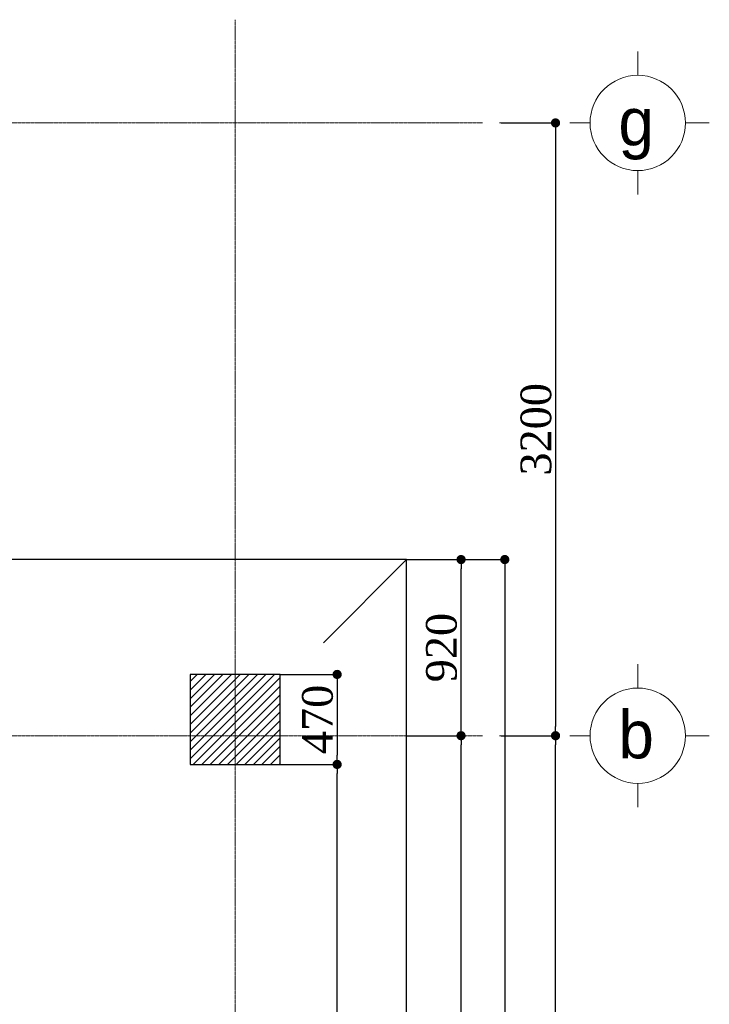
# Model space of a CAD drawing. Header units: millimetres. Extents: x -380439 to -318166, y -60353 to -34389.
# Tile 4 of 19: x -373336 to -369738, y -52777 to -47635. Entities that reach past the tile are written whole.
import ezdxf

# ---------------------------------------------------------------- set-up
doc = ezdxf.new("R2010")
doc.units = ezdxf.units.MM
for name, pattern in [('( Hidden )', [0.375, 0.25, -0.125]), ('CENTER2', [1.125, 0.75, -0.125, 0.125, -0.125]), ('HIDDEN-2-1', [3, 2, -1])]:
    doc.linetypes.add(name, pattern=pattern)
for name, color, linetype in [('002-SHT', 7, 'HIDDEN-2-1'), ('CARCEREBI', 7, 'Continuous'), ('ZOMEBI', 20, 'Continuous')]:
    doc.layers.add(name, color=color, linetype=linetype)
doc.styles.get("Standard").update_dxf_attribs({"font": 'times.ttf'})
doc.dimstyles.new('ZO M100 Ark', dxfattribs={"dimscale": 8, "dimtxt": 8, "dimasz": 3, "dimexe": 0.5, "dimexo": 0, "dimgap": 2, "dimtad": 1, "dimtoh": 1, "dimdec": 0, "dimlfac": 10, "dimzin": 9, "dimtxsty": 'Standard', "dimblk": 'OBLIQUE', "dimcen": 2.5085, "dimdle": 0.5, "dimclrd": 20, "dimclre": 20, "dimclrt": 20, "dimadec": 0, "dimazin": 0, "dimtfac": 1, "dimtdec": 0, "dimtofl": 0, "dimtmove": 0, "dimatfit": 3, "dimfxl": 1, "dimarcsym": 0})

# ---------------------------------------------------------------- blocks, each defined once
blk = doc.blocks.new('_Dot')
at = {"color": 0, "linetype": 'ByBlock', "lineweight": -2}
blk.add_line((-0.5, 0), (-1, 0), dxfattribs=at)
at = {"color": 0, "linetype": 'ByBlock', "lineweight": 40, "const_width": 0.5}
blk.add_lwpolyline([(-0.25, 0, 1), (0.25, 0, 1)], format="xyb", close=True, dxfattribs=at)
blk = doc.blocks.new('*D66')
at = {"layer": 'Defpoints', "color": 0, "lineweight": 30, "transparency": 16777216}
for p in [(-371317.7, -51374), (-371033.6, -51374), (-371317.7, -56424)]:
    blk.add_point(p, dxfattribs=at)
at = {"layer": 'ZOMEBI', "color": 5, "lineweight": -2, "transparency": 16777216}
for p, q in [((-371317.7, -51374), (-371013.6, -51374)), ((-371033.6, -56376), (-371033.6, -51422)), ((-371317.7, -56424), (-371013.6, -56424))]:
    blk.add_line(p, q, dxfattribs=at)
at = {"layer": 'ZOMEBI', "color": 5, "lineweight": -2, "transparency": 16777216, "xscale": 48, "yscale": 48, "zscale": 48}
for p, rotation in [((-371033.6, -51374), 90), ((-371033.6, -56424), 270)]:
    blk.add_blockref('_Dot', p, dxfattribs=dict(at, rotation=rotation))
at = {"layer": 'ZOMEBI', "color": 5, "lineweight": 5, "transparency": 16777216, "insert": (-371134.9, -53899), "char_height": 160, "attachment_point": 5, "rotation": 90}
blk.add_mtext('5050', dxfattribs=at)
blk = doc.blocks.new('*D67')
at = {"layer": 'Defpoints', "color": 0, "lineweight": 30, "transparency": 16777216}
for p in [(-371317.7, -50454), (-371033.6, -50454), (-371317.7, -51374)]:
    blk.add_point(p, dxfattribs=at)
at = {"layer": 'ZOMEBI', "color": 5, "lineweight": -2, "transparency": 16777216}
for p, q in [((-371317.7, -50454), (-371013.6, -50454)), ((-371033.6, -51326), (-371033.6, -50502)), ((-371317.7, -51374), (-371013.6, -51374))]:
    blk.add_line(p, q, dxfattribs=at)
at = {"layer": 'ZOMEBI', "color": 5, "lineweight": -2, "transparency": 16777216, "xscale": 48, "yscale": 48, "zscale": 48}
for p, rotation in [((-371033.6, -50454), 90), ((-371033.6, -51374), 270)]:
    blk.add_blockref('_Dot', p, dxfattribs=dict(at, rotation=rotation))
at = {"layer": 'ZOMEBI', "color": 5, "lineweight": 5, "transparency": 16777216, "insert": (-371135.2, -50914), "char_height": 160, "attachment_point": 5, "rotation": 90}
blk.add_mtext('920', dxfattribs=at)
blk = doc.blocks.new('*D40')
at = {"layer": 'Defpoints', "color": 0, "lineweight": 30, "transparency": 16777216}
for p in [(-371093.7, -50454), (-371093.7, -59124), (-370805.5, -59124)]:
    blk.add_point(p, dxfattribs=at)
at = {"layer": 'ZOMEBI', "color": 5, "lineweight": -2, "transparency": 16777216}
for p, q in [((-371093.7, -50454), (-370785.5, -50454)), ((-370805.5, -50502), (-370805.5, -59076)), ((-371093.7, -59124), (-370785.5, -59124))]:
    blk.add_line(p, q, dxfattribs=at)
at = {"layer": 'ZOMEBI', "color": 5, "lineweight": -2, "transparency": 16777216, "xscale": 48, "yscale": 48, "zscale": 48}
for p, rotation in [((-370805.5, -50454), 90), ((-370805.5, -59124), 270)]:
    blk.add_blockref('_Dot', p, dxfattribs=dict(at, rotation=rotation))
at = {"layer": 'ZOMEBI', "color": 5, "lineweight": 5, "transparency": 16777216, "insert": (-370907.1, -54789), "char_height": 160, "attachment_point": 5, "rotation": 90}
blk.add_mtext('8670', dxfattribs=at)
blk = doc.blocks.new('*D42')
at = {"layer": 'Defpoints', "color": 0, "lineweight": 30, "transparency": 16777216}
for p in [(-370824.8, -51374), (-370540.7, -51374), (-370824.8, -56424)]:
    blk.add_point(p, dxfattribs=at)
at = {"layer": 'ZOMEBI', "color": 5, "lineweight": -2, "transparency": 16777216}
for p, q in [((-370824.8, -51374), (-370520.7, -51374)), ((-370540.7, -56376), (-370540.7, -51422)), ((-370824.8, -56424), (-370520.7, -56424))]:
    blk.add_line(p, q, dxfattribs=at)
at = {"layer": 'ZOMEBI', "color": 5, "lineweight": -2, "transparency": 16777216, "xscale": 48, "yscale": 48, "zscale": 48}
for p, rotation in [((-370540.7, -51374), 90), ((-370540.7, -56424), 270)]:
    blk.add_blockref('_Dot', p, dxfattribs=dict(at, rotation=rotation))
at = {"layer": 'ZOMEBI', "color": 5, "lineweight": 5, "transparency": 16777216, "insert": (-370642.1, -53899), "char_height": 160, "attachment_point": 5, "rotation": 90}
blk.add_mtext('5050', dxfattribs=at)
blk = doc.blocks.new('*D43')
at = {"layer": 'Defpoints', "color": 0, "lineweight": 30, "transparency": 16777216}
for p in [(-370824.8, -48174), (-370824.8, -51374), (-370540.7, -51374)]:
    blk.add_point(p, dxfattribs=at)
at = {"layer": 'ZOMEBI', "color": 5, "lineweight": -2, "transparency": 16777216}
for p, q in [((-370824.8, -48174), (-370520.7, -48174)), ((-370540.7, -48222), (-370540.7, -51326)), ((-370824.8, -51374), (-370520.7, -51374))]:
    blk.add_line(p, q, dxfattribs=at)
at = {"layer": 'ZOMEBI', "color": 5, "lineweight": -2, "transparency": 16777216, "xscale": 48, "yscale": 48, "zscale": 48}
for p, rotation in [((-370540.7, -48174), 90), ((-370540.7, -51374), 270)]:
    blk.add_blockref('_Dot', p, dxfattribs=dict(at, rotation=rotation))
at = {"layer": 'ZOMEBI', "color": 5, "lineweight": 5, "transparency": 16777216, "insert": (-370642.1, -49774), "char_height": 160, "attachment_point": 5, "rotation": 90}
blk.add_mtext('3200', dxfattribs=at)
blk = doc.blocks.new('GERZI')
at = {"layer": 'CARCEREBI', "color": 5, "lineweight": 5}
for points in [[(0, 5.798), (0, 3.546)], [(0, 2.855), (0, 2)], [(-2, 0), (-3, 0)], [(2, 0), (3, 0)], [(0, -2), (0, -3)]]:
    blk.add_lwpolyline(points, dxfattribs=at)
blk.add_circle((0, 0), 2, dxfattribs=at)
blk = doc.blocks.new('*D44')
at = {"layer": 'Defpoints', "color": 0, "lineweight": 30, "transparency": 16777216}
for p in [(-371977.7, -51054), (-371977.7, -51524), (-371680.2, -51524)]:
    blk.add_point(p, dxfattribs=at)
at = {"layer": 'ZOMEBI', "color": 5, "lineweight": -2, "transparency": 16777216}
for p, q in [((-371977.7, -51054), (-371660.2, -51054)), ((-371680.2, -51102), (-371680.2, -51476)), ((-371977.7, -51524), (-371660.2, -51524))]:
    blk.add_line(p, q, dxfattribs=at)
at = {"layer": 'ZOMEBI', "color": 5, "lineweight": -2, "transparency": 16777216, "xscale": 48, "yscale": 48, "zscale": 48}
for p, rotation in [((-371680.2, -51054), 90), ((-371680.2, -51524), 270)]:
    blk.add_blockref('_Dot', p, dxfattribs=dict(at, rotation=rotation))
at = {"layer": 'ZOMEBI', "color": 5, "lineweight": 5, "transparency": 16777216, "insert": (-371781.9, -51289), "char_height": 160, "attachment_point": 5, "rotation": 90}
blk.add_mtext('470', dxfattribs=at)
blk = doc.blocks.new('*D45')
at = {"layer": 'Defpoints', "color": 0, "lineweight": 30, "transparency": 16777216}
for p in [(-371977.7, -51524), (-371680.2, -51524), (-371977.7, -56189)]:
    blk.add_point(p, dxfattribs=at)
at = {"layer": 'ZOMEBI', "color": 5, "lineweight": -2, "transparency": 16777216}
for p, q in [((-371977.7, -51524), (-371660.2, -51524)), ((-371680.2, -56141), (-371680.2, -51572)), ((-371977.7, -56189), (-371660.2, -56189))]:
    blk.add_line(p, q, dxfattribs=at)
at = {"layer": 'ZOMEBI', "color": 5, "lineweight": -2, "transparency": 16777216, "xscale": 48, "yscale": 48, "zscale": 48}
for p, rotation in [((-371680.2, -51524), 90), ((-371680.2, -56189), 270)]:
    blk.add_blockref('_Dot', p, dxfattribs=dict(at, rotation=rotation))
at = {"layer": 'ZOMEBI', "color": 5, "lineweight": 5, "transparency": 16777216, "insert": (-371781.6, -53856.5), "char_height": 160, "attachment_point": 5, "rotation": 90}
blk.add_mtext('4665', dxfattribs=at)

msp = doc.modelspace()

# ---------------------------------------------------------------- hatches: boundary and pattern name
at = {"lineweight": 5}
h = msp.add_hatch(dxfattribs=at)
h.set_pattern_fill('ANSI31', color=256, scale=10)
h.set_pattern_definition([(45, (-382893.605, -51523.963), (-22.45064, 22.45064), [])])
h.paths.add_polyline_path([(-372447.7, -51524), (-371977.7, -51524), (-371977.7, -51054), (-372447.7, -51054)])
h.paths.add_polyline_path([(-372447.7, -56659), (-371977.7, -56659), (-371977.7, -56189), (-372447.7, -56189)])
h.paths.add_polyline_path([(-378097.7, -56659), (-377627.7, -56659), (-377627.7, -56189), (-378097.7, -56189)])

# ---------------------------------------------------------------- linework, layer by layer
at = {"color": 204, "linetype": 'CENTER2', "lineweight": 9, "ltscale": 10}
for points in [[(-372212.7, -59295.5), (-372212.7, -47634.8)], [(-370921.4, -48174), (-380006.9, -48174)], [(-370921.4, -51374), (-380006.9, -51374)]]:
    msp.add_lwpolyline(points, dxfattribs=at)
at = {"color": 5, "lineweight": 9}
msp.add_lwpolyline([(-371317.7, -50454), (-371751.9, -50888.2)], dxfattribs=at)
at = {"lineweight": 30}
msp.add_lwpolyline([(-372447.7, -51524), (-371977.7, -51524), (-371977.7, -51054), (-372447.7, -51054)], close=True, dxfattribs=at)
at = {"layer": '002-SHT', "color": 5, "linetype": '( Hidden )', "lineweight": 30, "ltscale": 10}
msp.add_lwpolyline([(-378667.7, -50454), (-378667.7, -50824), (-378667.7, -59124), (-371317.7, -59124), (-371317.7, -50824), (-371317.7, -50454)], close=True, dxfattribs=at)

# ---------------------------------------------------------------- block references
at = {"color": 3, "lineweight": 5, "xscale": -124.4160000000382, "yscale": 124.4160000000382, "zscale": 124.4160000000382, "rotation": 90}
for p in [(-370111.6, -48174), (-370111.6, -51374)]:
    msp.add_blockref('GERZI', p, dxfattribs=at)

# ---------------------------------------------------------------- texts
at = {"color": 5, "lineweight": 5, "char_height": 248.832, "width": 136.051, "attachment_point": 3}
for s, insert in [('\\pxqc;{\\fAcadMtavr|b0|i0|c0|p2;g}', (-370051.9, -48043.4)), ('\\pxqc;{\\fAcadMtavr|b0|i0|c0|p2;b}', (-370051.9, -51243.4))]:
    msp.add_mtext(s, dxfattribs=dict(at, insert=insert))

# ---------------------------------------------------------------- dimensions: what is measured, and where the dimension line sits
at = {"layer": 'ZOMEBI', "color": 3, "lineweight": 5}
for base, p1, p2, angle, picture, middle in [((-370540.7, -51374), (-370824.8, -48174), (-370824.8, -51374), 270, '*D43', (-370642.1, -49774)), ((-371033.6, -50454), (-371317.7, -51374), (-371317.7, -50454), 90, '*D67', (-371135.2, -50914)), ((-370805.5, -59124), (-371093.7, -50454), (-371093.7, -59124), 270, '*D40', (-370907.1, -54789)), ((-371680.2, -51524), (-371977.7, -51054), (-371977.7, -51524), 90, '*D44', (-371781.9, -51289)), ((-371033.6, -51374), (-371317.7, -56424), (-371317.7, -51374), 90, '*D66', (-371134.9, -53899)), ((-370540.7, -51374), (-370824.8, -56424), (-370824.8, -51374), 90, '*D42', (-370642.1, -53899)), ((-371680.2, -51524), (-371977.7, -56189), (-371977.7, -51524), 270, '*D45', (-371781.6, -53856.5))]:
    dim = msp.add_linear_dim(base=base, p1=p1, p2=p2, angle=angle, dimstyle='ZO M100 Ark', override={"dimscale": 40, "dimtxt": 4, "dimasz": 1.2, "dimgap": 0.5, "dimlfac": 1, "dimblk1": 'Dot', "dimblk2": 'Dot', "dimsah": 1, "dimclrd": 5, "dimclre": 5, "dimclrt": 5, "dimfxl": 0.18, "dimarcsym": 1}, dxfattribs=at)
    dim.commit()
    dim.dimension.update_dxf_attribs({"geometry": picture, "text_midpoint": middle})

doc.saveas('drawing.dxf')
